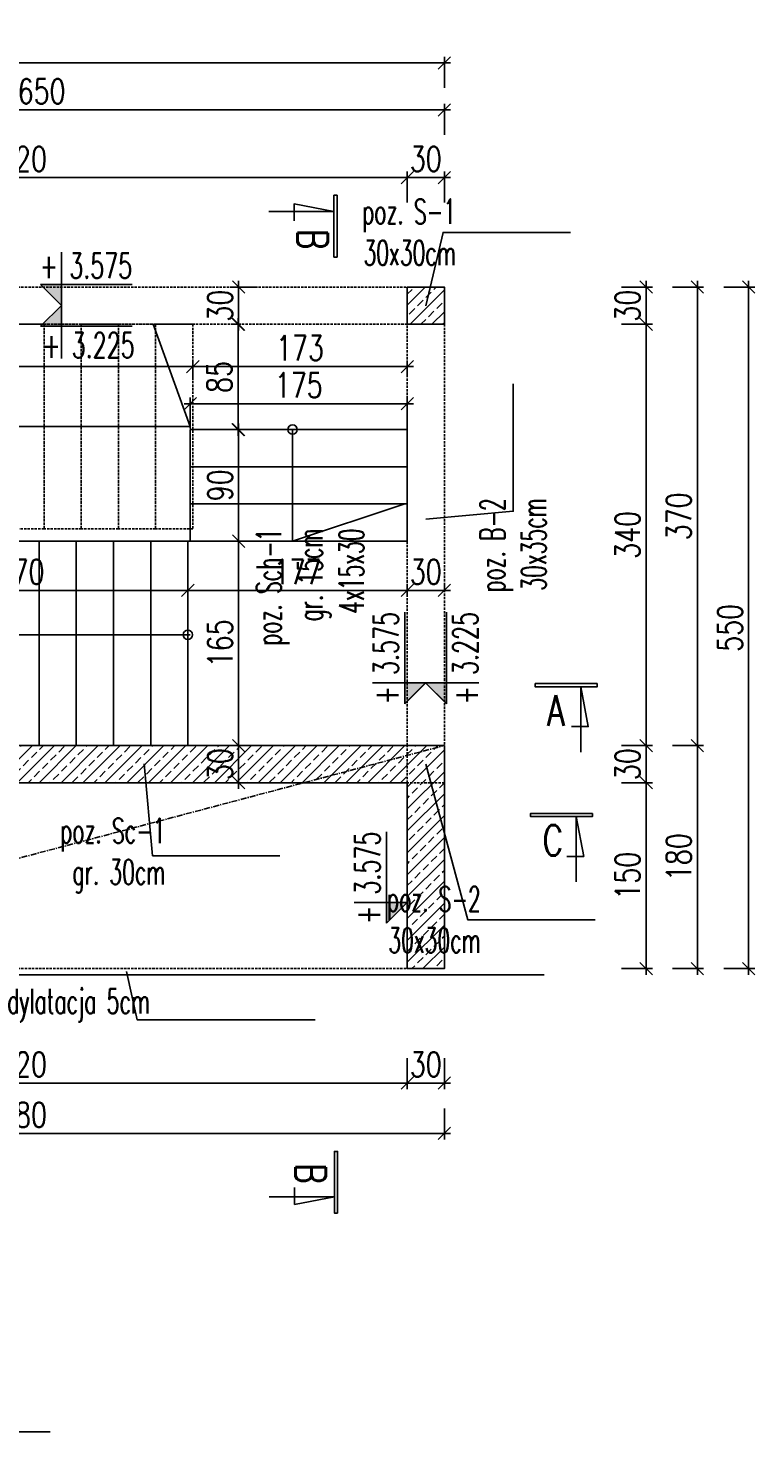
# Model space of a CAD drawing. Header units: millimetres. Extents: x -303 to 588072, y -379 to 357555.
# Tile 10 of 88: x 538353 to 538940, y 331646 to 332779. Entities that reach past the tile are written whole.
import ezdxf

# ---------------------------------------------------------------- set-up
doc = ezdxf.new("R2010")
doc.units = ezdxf.units.MM
doc.header["$LTSCALE"] = 0.15
doc.header["$MEASUREMENT"] = 0
doc.header["$PDSIZE"] = -5
doc.linetypes.add('CENTER', pattern=[50.8, 31.75, -6.35, 6.35, -6.35])
doc.linetypes.add('DASHED', pattern=[19.05, 12.7, -6.35])
for name, color, linetype in [('3', 4, 'Continuous'), ('5', 8, 'Continuous'), ('RFD_1', 2, 'Continuous'), ('RFD_2', 4, 'DASHED'), ('RFD_3', 4, 'Continuous'), ('RFD_4', 6, 'CENTER'), ('RFD_5', 8, 'Continuous'), ('RFD_5 @ 10', 8, 'Continuous')]:
    doc.layers.add(name, color=color, linetype=linetype)
doc.styles.get("Standard").update_dxf_attribs({"font": 'simplex.shx', "width": 0.75})
doc.styles.add('txt3', font='simplex.shx', dxfattribs={"width": 0.75, "height": 20})
doc.dimstyles.new('opis 1.1', dxfattribs={"dimscale": 0, "dimtxt": 2, "dimasz": 1, "dimexe": 0.5, "dimexo": 1, "dimgap": 0, "dimtad": 0, "dimdec": 1, "dimrnd": 0.5, "dimdsep": 46, "dimtxsty": 'Standard', "dimblk1": 'OBLIQUE', "dimblk2": 'OBLIQUE', "dimsah": 1, "dimcen": 1, "dimdle": 0.5, "dimclrd": 256, "dimclre": 256, "dimclrt": 4, "dimadec": 0, "dimazin": 2, "dimtm": 1e-09, "dimtfac": 0.75, "dimtdec": 1, "dimtmove": 0, "dimatfit": 3, "dimfxl": 0, "dimtvp": 0.75, "dimtolj": 1, "dimtzin": 0, "dimlwd": -1, "dimlwe": -1, "dimarcsym": 0})

# ---------------------------------------------------------------- blocks, each defined once
blk = doc.blocks.new('asdddd')
at = {"layer": '5'}
blk.add_line((538151.4, 335098.7), (538077.5, 335098.7), dxfattribs=at)
at = {"layer": 'RFD_5'}
for points in [[(538094.3, 335124.8), (538094.3, 335098.7)], [(538077.5, 335098.7), (538094.3, 335081.9)], [(538094.3, 335081.9), (538094.3, 335098.7)]]:
    blk.add_lwpolyline(points, dxfattribs=at)
blk = doc.blocks.new('324r232')
at = {"layer": 'RFD_5'}
blk.add_hatch(color=256, dxfattribs=at).paths.add_polyline_path([(0, 16.6), (-16.6, 16.6), (0, 0)])
at = {"layer": '5'}
blk.add_line((56.3, 16.6), (-16.6, 16.6), dxfattribs=at)
at = {"layer": 'RFD_5'}
for points in [[(0, 42.3), (0, 16.6)], [(-16.6, 16.6), (0, 0)], [(0, 0), (0, 16.6)]]:
    blk.add_lwpolyline(points, dxfattribs=at)
blk = doc.blocks.new('_Oblique')
at = {"color": 0, "linetype": 'ByBlock', "lineweight": -2}
blk.add_line((-0.5, -0.5), (0.5, 0.5), dxfattribs=at)
blk = doc.blocks.new('*D1179')
at = {"layer": 'Defpoints', "color": 0, "lineweight": 80}
for p in [(538039, 332019.6), (538659, 332019.6), (538659, 331927.3)]:
    blk.add_point(p, dxfattribs=at)
at = {"layer": 'RFD_5'}
for p, q in [((538039, 331947.3), (538039, 331922.3)), ((538659, 331947.3), (538659, 331922.3)), ((538034, 331927.3), (538664, 331927.3))]:
    blk.add_line(p, q, dxfattribs=at)
at = {"layer": 'RFD_5', "xscale": 10, "yscale": 10, "zscale": 10, "rotation": 180}
blk.add_blockref('_Oblique', (538039, 331927.3), dxfattribs=at)
at = {"layer": 'RFD_5', "xscale": 10, "yscale": 10, "zscale": 10}
blk.add_blockref('_Oblique', (538659, 331927.3), dxfattribs=at)
at = {"layer": 'RFD_5', "color": 4, "insert": (538349, 331942.3), "char_height": 20, "attachment_point": 5}
blk.add_mtext('\\A1;620', dxfattribs=at)
blk = doc.blocks.new('*D1180')
at = {"layer": 'Defpoints', "color": 0, "lineweight": 80}
for p in [(538659, 332019.6), (538689, 332019.6), (538689, 331927.3)]:
    blk.add_point(p, dxfattribs=at)
at = {"layer": 'RFD_5'}
for p, q in [((538659, 331947.3), (538659, 331922.3)), ((538689, 331947.3), (538689, 331922.3)), ((538654, 331927.3), (538694, 331927.3))]:
    blk.add_line(p, q, dxfattribs=at)
at = {"layer": 'RFD_5', "xscale": 10, "yscale": 10, "zscale": 10, "rotation": 180}
blk.add_blockref('_Oblique', (538659, 331927.3), dxfattribs=at)
at = {"layer": 'RFD_5', "xscale": 10, "yscale": 10, "zscale": 10}
blk.add_blockref('_Oblique', (538689, 331927.3), dxfattribs=at)
at = {"layer": 'RFD_5', "color": 4, "insert": (538674, 331942.3), "char_height": 20, "attachment_point": 5}
blk.add_mtext('\\A1;30', dxfattribs=at)
blk = doc.blocks.new('*D1181')
at = {"layer": 'Defpoints', "color": 0, "lineweight": 80}
for p in [(538009, 332019.6), (538689, 332019.6), (538009, 331886.6)]:
    blk.add_point(p, dxfattribs=at)
at = {"layer": 'RFD_5'}
for p, q in [((538009, 331906.6), (538009, 331881.6)), ((538689, 331906.6), (538689, 331881.6)), ((538694, 331886.6), (538004, 331886.6))]:
    blk.add_line(p, q, dxfattribs=at)
at = {"layer": 'RFD_5', "xscale": 10, "yscale": 10, "zscale": 10, "rotation": 180}
blk.add_blockref('_Oblique', (538009, 331886.6), dxfattribs=at)
at = {"layer": 'RFD_5', "xscale": 10, "yscale": 10, "zscale": 10}
blk.add_blockref('_Oblique', (538689, 331886.6), dxfattribs=at)
at = {"layer": 'RFD_5', "color": 4, "insert": (538349, 331901.6), "char_height": 20, "attachment_point": 5}
blk.add_mtext('\\A1;680', dxfattribs=at)
blk = doc.blocks.new('*D1182')
at = {"layer": 'Defpoints', "color": 0, "lineweight": 80}
for p in [(538212, 332333.1), (538482, 332333.1), (538482, 332324.8)]:
    blk.add_point(p, dxfattribs=at)
at = {"layer": 'RFD_5'}
for p, q in [((538207, 332324.8), (538487, 332324.8)), ((538212, 332324.8), (538212, 332319.8)), ((538482, 332324.8), (538482, 332319.8))]:
    blk.add_line(p, q, dxfattribs=at)
at = {"layer": 'RFD_5', "xscale": 10, "yscale": 10, "zscale": 10, "rotation": 180}
blk.add_blockref('_Oblique', (538212, 332324.8), dxfattribs=at)
at = {"layer": 'RFD_5', "xscale": 10, "yscale": 10, "zscale": 10}
blk.add_blockref('_Oblique', (538482, 332324.8), dxfattribs=at)
at = {"layer": 'RFD_5', "color": 4, "insert": (538347, 332339.8), "char_height": 20, "attachment_point": 5}
blk.add_mtext('\\A1;270', dxfattribs=at)
blk = doc.blocks.new('*D1183')
at = {"layer": 'Defpoints', "color": 0, "lineweight": 80}
for p in [(538482, 332333.1), (538659, 332324.8), (538659, 332311.9)]:
    blk.add_point(p, dxfattribs=at)
at = {"layer": 'RFD_5'}
for p, q in [((538659, 332321.9), (538659, 332329.8)), ((538477, 332324.8), (538664, 332324.8)), ((538482, 332324.8), (538482, 332319.8))]:
    blk.add_line(p, q, dxfattribs=at)
at = {"layer": 'RFD_5', "xscale": 10, "yscale": 10, "zscale": 10, "rotation": 180}
blk.add_blockref('_Oblique', (538482, 332324.8), dxfattribs=at)
at = {"layer": 'RFD_5', "xscale": 10, "yscale": 10, "zscale": 10}
blk.add_blockref('_Oblique', (538659, 332324.8), dxfattribs=at)
at = {"layer": 'RFD_5', "color": 4, "insert": (538570.5, 332339.8), "char_height": 20, "attachment_point": 5}
blk.add_mtext('\\A1;177', dxfattribs=at)
blk = doc.blocks.new('*D1184')
at = {"layer": 'Defpoints', "color": 0, "lineweight": 80}
for p in [(538689, 332324.8), (538689, 332313.7), (538659, 332311.9)]:
    blk.add_point(p, dxfattribs=at)
at = {"layer": 'RFD_5'}
for p, q in [((538659, 332321.9), (538659, 332329.8)), ((538689, 332323.7), (538689, 332329.8)), ((538654, 332324.8), (538694, 332324.8))]:
    blk.add_line(p, q, dxfattribs=at)
at = {"layer": 'RFD_5', "xscale": 10, "yscale": 10, "zscale": 10, "rotation": 180}
blk.add_blockref('_Oblique', (538659, 332324.8), dxfattribs=at)
at = {"layer": 'RFD_5', "xscale": 10, "yscale": 10, "zscale": 10}
blk.add_blockref('_Oblique', (538689, 332324.8), dxfattribs=at)
at = {"layer": 'RFD_5', "color": 4, "insert": (538674, 332339.8), "char_height": 20, "attachment_point": 5}
blk.add_mtext('\\A1;30', dxfattribs=at)
blk = doc.blocks.new('*D1187')
at = {"layer": 'Defpoints', "color": 0, "lineweight": 80}
for p in [(538527, 332539.6), (538522.5, 332454.6), (538523.5, 332454.6)]:
    blk.add_point(p, dxfattribs=at)
at = {"layer": 'RFD_5'}
for p, q in [((538522.5, 332544.6), (538522.5, 332449.6)), ((538522.5, 332539.6), (538517.5, 332539.6)), ((538522.5, 332454.6), (538517.5, 332454.6))]:
    blk.add_line(p, q, dxfattribs=at)
at = {"layer": 'RFD_5', "xscale": 10, "yscale": 10, "zscale": 10}
for p, rotation in [((538522.5, 332539.6), 90), ((538522.5, 332454.6), 270)]:
    blk.add_blockref('_Oblique', p, dxfattribs=dict(at, rotation=rotation))
at = {"layer": 'RFD_5', "color": 4, "insert": (538507.5, 332497.1), "char_height": 20, "attachment_point": 5, "rotation": 90}
blk.add_mtext('\\A1;85', dxfattribs=at)
blk = doc.blocks.new('*D1188')
at = {"layer": 'Defpoints', "color": 0, "lineweight": 80}
for p in [(538523.5, 332454.6), (538523, 332364.6), (538523, 332364.6)]:
    blk.add_point(p, dxfattribs=at)
at = {"layer": 'RFD_5'}
for p, q in [((538523, 332454.6), (538518, 332454.6)), ((538523, 332459.6), (538523, 332359.6)), ((538513, 332364.6), (538518, 332364.6))]:
    blk.add_line(p, q, dxfattribs=at)
at = {"layer": 'RFD_5', "xscale": 10, "yscale": 10, "zscale": 10}
for p, rotation in [((538523, 332454.6), 90), ((538523, 332364.6), 270)]:
    blk.add_blockref('_Oblique', p, dxfattribs=dict(at, rotation=rotation))
at = {"layer": 'RFD_5', "color": 4, "insert": (538508, 332409.6), "char_height": 20, "attachment_point": 5, "rotation": 90}
blk.add_mtext('\\A1;90', dxfattribs=at)
blk = doc.blocks.new('*D1189')
at = {"layer": 'Defpoints', "color": 0, "lineweight": 80}
for p in [(538523, 332364.6), (538523, 332199.6), (538544.3, 332199.6)]:
    blk.add_point(p, dxfattribs=at)
at = {"layer": 'RFD_5'}
for p, q in [((538523, 332369.6), (538523, 332194.6)), ((538523, 332364.6), (538528, 332364.6)), ((538534.3, 332199.6), (538518, 332199.6))]:
    blk.add_line(p, q, dxfattribs=at)
at = {"layer": 'RFD_5', "xscale": 10, "yscale": 10, "zscale": 10}
for p, rotation in [((538523, 332364.6), 90), ((538523, 332199.6), 270)]:
    blk.add_blockref('_Oblique', p, dxfattribs=dict(at, rotation=rotation))
at = {"layer": 'RFD_5', "color": 4, "insert": (538508, 332282.1), "char_height": 20, "attachment_point": 5, "rotation": 90}
blk.add_mtext('\\A1;165', dxfattribs=at)
blk = doc.blocks.new('*D1190')
at = {"layer": 'Defpoints', "color": 0, "lineweight": 80}
for p in [(538544.3, 332199.6), (538523, 332169.6), (538539.2, 332169.6)]:
    blk.add_point(p, dxfattribs=at)
at = {"layer": 'RFD_5'}
for p, q in [((538523, 332204.6), (538523, 332164.6)), ((538534.3, 332199.6), (538518, 332199.6)), ((538529.2, 332169.6), (538518, 332169.6))]:
    blk.add_line(p, q, dxfattribs=at)
at = {"layer": 'RFD_5', "xscale": 10, "yscale": 10, "zscale": 10}
for p, rotation in [((538523, 332199.6), 90), ((538523, 332169.6), 270)]:
    blk.add_blockref('_Oblique', p, dxfattribs=dict(at, rotation=rotation))
at = {"layer": 'RFD_5', "color": 4, "insert": (538508, 332184.6), "char_height": 20, "attachment_point": 5, "rotation": 90}
blk.add_mtext('\\A1;30', dxfattribs=at)
blk = doc.blocks.new('*D1191')
at = {"layer": 'Defpoints', "color": 0, "lineweight": 80}
for p in [(538523, 332569.6), (538547.8, 332569.6), (538527, 332539.6)]:
    blk.add_point(p, dxfattribs=at)
at = {"layer": 'RFD_5'}
for p, q in [((538523, 332534.6), (538523, 332574.6)), ((538537.8, 332569.6), (538518, 332569.6)), ((538523, 332539.6), (538518, 332539.6))]:
    blk.add_line(p, q, dxfattribs=at)
at = {"layer": 'RFD_5', "xscale": 10, "yscale": 10, "zscale": 10}
for p, rotation in [((538523, 332569.6), 90), ((538523, 332539.6), 270)]:
    blk.add_blockref('_Oblique', p, dxfattribs=dict(at, rotation=rotation))
at = {"layer": 'RFD_5', "color": 4, "insert": (538508, 332554.6), "char_height": 20, "attachment_point": 5, "rotation": 90}
blk.add_mtext('\\A1;30', dxfattribs=at)
blk = doc.blocks.new('*D1192')
at = {"layer": 'Defpoints', "color": 0, "lineweight": 80}
for p in [(538689, 332569.6), (538689, 332539.6), (538851.8, 332539.6)]:
    blk.add_point(p, dxfattribs=at)
at = {"layer": 'RFD_5'}
for p, q in [((538851.8, 332574.6), (538851.8, 332534.6)), ((538831.8, 332569.6), (538856.8, 332569.6)), ((538831.8, 332539.6), (538856.8, 332539.6))]:
    blk.add_line(p, q, dxfattribs=at)
at = {"layer": 'RFD_5', "xscale": 10, "yscale": 10, "zscale": 10}
for p, rotation in [((538851.8, 332569.6), 90), ((538851.8, 332539.6), 270)]:
    blk.add_blockref('_Oblique', p, dxfattribs=dict(at, rotation=rotation))
at = {"layer": 'RFD_5', "color": 4, "insert": (538836.8, 332554.6), "char_height": 20, "attachment_point": 5, "rotation": 90}
blk.add_mtext('\\A1;30', dxfattribs=at)
blk = doc.blocks.new('*D1193')
at = {"layer": 'Defpoints', "color": 0, "lineweight": 80}
for p in [(538689, 332539.6), (538689, 332199.6), (538851.8, 332199.6)]:
    blk.add_point(p, dxfattribs=at)
at = {"layer": 'RFD_5'}
for p, q in [((538851.8, 332544.6), (538851.8, 332194.6)), ((538831.8, 332539.6), (538856.8, 332539.6)), ((538831.8, 332199.6), (538856.8, 332199.6))]:
    blk.add_line(p, q, dxfattribs=at)
at = {"layer": 'RFD_5', "xscale": 10, "yscale": 10, "zscale": 10}
for p, rotation in [((538851.8, 332539.6), 90), ((538851.8, 332199.6), 270)]:
    blk.add_blockref('_Oblique', p, dxfattribs=dict(at, rotation=rotation))
at = {"layer": 'RFD_5', "color": 4, "insert": (538836.8, 332369.6), "char_height": 20, "attachment_point": 5, "rotation": 90}
blk.add_mtext('\\A1;340', dxfattribs=at)
blk = doc.blocks.new('*D1194')
at = {"layer": 'Defpoints', "color": 0, "lineweight": 80}
for p in [(538689, 332199.6), (538689, 332169.6), (538851.8, 332169.6)]:
    blk.add_point(p, dxfattribs=at)
at = {"layer": 'RFD_5'}
for p, q in [((538851.8, 332204.6), (538851.8, 332164.6)), ((538831.8, 332199.6), (538856.8, 332199.6)), ((538831.8, 332169.6), (538856.8, 332169.6))]:
    blk.add_line(p, q, dxfattribs=at)
at = {"layer": 'RFD_5', "xscale": 10, "yscale": 10, "zscale": 10}
for p, rotation in [((538851.8, 332199.6), 90), ((538851.8, 332169.6), 270)]:
    blk.add_blockref('_Oblique', p, dxfattribs=dict(at, rotation=rotation))
at = {"layer": 'RFD_5', "color": 4, "insert": (538836.8, 332184.6), "char_height": 20, "attachment_point": 5, "rotation": 90}
blk.add_mtext('\\A1;30', dxfattribs=at)
blk = doc.blocks.new('*D1195')
at = {"layer": 'Defpoints', "color": 0, "lineweight": 80}
for p in [(538689, 332169.6), (538689, 332019.6), (538851.8, 332019.6)]:
    blk.add_point(p, dxfattribs=at)
at = {"layer": 'RFD_5'}
for p, q in [((538831.8, 332169.6), (538856.8, 332169.6)), ((538851.8, 332174.6), (538851.8, 332014.6)), ((538831.8, 332019.6), (538856.8, 332019.6))]:
    blk.add_line(p, q, dxfattribs=at)
at = {"layer": 'RFD_5', "xscale": 10, "yscale": 10, "zscale": 10}
for p, rotation in [((538851.8, 332169.6), 90), ((538851.8, 332019.6), 270)]:
    blk.add_blockref('_Oblique', p, dxfattribs=dict(at, rotation=rotation))
at = {"layer": 'RFD_5', "color": 4, "insert": (538836.8, 332094.6), "char_height": 20, "attachment_point": 5, "rotation": 90}
blk.add_mtext('\\A1;150', dxfattribs=at)
blk = doc.blocks.new('*D1196')
at = {"layer": 'Defpoints', "color": 0, "lineweight": 80}
for p in [(538689, 332569.6), (538689, 332199.6), (538893.1, 332199.6)]:
    blk.add_point(p, dxfattribs=at)
at = {"layer": 'RFD_5'}
for p, q in [((538893.1, 332574.6), (538893.1, 332194.6)), ((538873.1, 332569.6), (538898.1, 332569.6)), ((538873.1, 332199.6), (538898.1, 332199.6))]:
    blk.add_line(p, q, dxfattribs=at)
at = {"layer": 'RFD_5', "xscale": 10, "yscale": 10, "zscale": 10}
for p, rotation in [((538893.1, 332569.6), 90), ((538893.1, 332199.6), 270)]:
    blk.add_blockref('_Oblique', p, dxfattribs=dict(at, rotation=rotation))
at = {"layer": 'RFD_5', "color": 4, "insert": (538878.1, 332384.6), "char_height": 20, "attachment_point": 5, "rotation": 90}
blk.add_mtext('\\A1;370', dxfattribs=at)
blk = doc.blocks.new('*D1197')
at = {"layer": 'Defpoints', "color": 0, "lineweight": 80}
for p in [(538689, 332199.6), (538689, 332019.6), (538893.1, 332019.6)]:
    blk.add_point(p, dxfattribs=at)
at = {"layer": 'RFD_5'}
for p, q in [((538893.1, 332204.6), (538893.1, 332014.6)), ((538873.1, 332199.6), (538898.1, 332199.6)), ((538873.1, 332019.6), (538898.1, 332019.6))]:
    blk.add_line(p, q, dxfattribs=at)
at = {"layer": 'RFD_5', "xscale": 10, "yscale": 10, "zscale": 10}
for p, rotation in [((538893.1, 332199.6), 90), ((538893.1, 332019.6), 270)]:
    blk.add_blockref('_Oblique', p, dxfattribs=dict(at, rotation=rotation))
at = {"layer": 'RFD_5', "color": 4, "insert": (538878.1, 332109.6), "char_height": 20, "attachment_point": 5, "rotation": 90}
blk.add_mtext('\\A1;180', dxfattribs=at)
blk = doc.blocks.new('*D1198')
at = {"layer": 'Defpoints', "color": 0, "lineweight": 80}
for p in [(538689, 332569.6), (538934.5, 332569.6), (538689, 332019.6)]:
    blk.add_point(p, dxfattribs=at)
at = {"layer": 'RFD_5'}
for p, q in [((538934.5, 332014.6), (538934.5, 332574.6)), ((538914.5, 332569.6), (538939.5, 332569.6)), ((538914.5, 332019.6), (538939.5, 332019.6))]:
    blk.add_line(p, q, dxfattribs=at)
at = {"layer": 'RFD_5', "xscale": 10, "yscale": 10, "zscale": 10}
for p, rotation in [((538934.5, 332569.6), 90), ((538934.5, 332019.6), 270)]:
    blk.add_blockref('_Oblique', p, dxfattribs=dict(at, rotation=rotation))
at = {"layer": 'RFD_5', "color": 4, "insert": (538919.5, 332294.6), "char_height": 20, "attachment_point": 5, "rotation": 90}
blk.add_mtext('\\A1;550', dxfattribs=at)
blk = doc.blocks.new('*D1217')
at = {"layer": 'Defpoints', "color": 0, "lineweight": 80}
for p in [(538659, 332658), (538039, 332575.3), (538659, 332569.6)]:
    blk.add_point(p, dxfattribs=at)
at = {"layer": 'RFD_5'}
for p, q in [((538034, 332658), (538664, 332658)), ((538039, 332638), (538039, 332663)), ((538659, 332638), (538659, 332663))]:
    blk.add_line(p, q, dxfattribs=at)
at = {"layer": 'RFD_5', "xscale": 10, "yscale": 10, "zscale": 10, "rotation": 180}
blk.add_blockref('_Oblique', (538039, 332658), dxfattribs=at)
at = {"layer": 'RFD_5', "xscale": 10, "yscale": 10, "zscale": 10}
blk.add_blockref('_Oblique', (538659, 332658), dxfattribs=at)
at = {"layer": 'RFD_5', "color": 4, "insert": (538349, 332673), "char_height": 20, "attachment_point": 5}
blk.add_mtext('\\A1;620', dxfattribs=at)
blk = doc.blocks.new('*D1218')
at = {"layer": 'Defpoints', "color": 0, "lineweight": 80}
for p in [(538689, 332658), (538659, 332569.6), (538689, 332569.6)]:
    blk.add_point(p, dxfattribs=at)
at = {"layer": 'RFD_5'}
for p, q in [((538654, 332658), (538694, 332658)), ((538659, 332638), (538659, 332663)), ((538689, 332638), (538689, 332663))]:
    blk.add_line(p, q, dxfattribs=at)
at = {"layer": 'RFD_5', "xscale": 10, "yscale": 10, "zscale": 10, "rotation": 180}
blk.add_blockref('_Oblique', (538659, 332658), dxfattribs=at)
at = {"layer": 'RFD_5', "xscale": 10, "yscale": 10, "zscale": 10}
blk.add_blockref('_Oblique', (538689, 332658), dxfattribs=at)
at = {"layer": 'RFD_5', "color": 4, "insert": (538674, 332673), "char_height": 20, "attachment_point": 5}
blk.add_mtext('\\A1;30', dxfattribs=at)
blk = doc.blocks.new('*D1222')
at = {"layer": 'Defpoints', "color": 0, "lineweight": 80}
for p in [(538689, 332712.6), (538039, 332575.3), (538689, 332569.6)]:
    blk.add_point(p, dxfattribs=at)
at = {"layer": 'RFD_5'}
for p, q in [((538034, 332712.6), (538694, 332712.6)), ((538039, 332692.6), (538039, 332717.6)), ((538689, 332692.6), (538689, 332717.6))]:
    blk.add_line(p, q, dxfattribs=at)
at = {"layer": 'RFD_5', "xscale": 10, "yscale": 10, "zscale": 10, "rotation": 180}
blk.add_blockref('_Oblique', (538039, 332712.6), dxfattribs=at)
at = {"layer": 'RFD_5', "xscale": 10, "yscale": 10, "zscale": 10}
blk.add_blockref('_Oblique', (538689, 332712.6), dxfattribs=at)
at = {"layer": 'RFD_5', "color": 4, "insert": (538364, 332727.6), "char_height": 20, "attachment_point": 5}
blk.add_mtext('\\A1;650', dxfattribs=at)
blk = doc.blocks.new('*D1224')
at = {"layer": 'Defpoints', "color": 0, "lineweight": 80}
for p in [(538689, 332750.5), (537925.2, 332605.5), (538689, 332569.6)]:
    blk.add_point(p, dxfattribs=at)
at = {"layer": 'RFD_5'}
for p, q in [((537925.2, 332730.5), (537925.2, 332755.5)), ((538689, 332730.5), (538689, 332755.5)), ((537920.2, 332750.5), (538694, 332750.5))]:
    blk.add_line(p, q, dxfattribs=at)
at = {"layer": 'RFD_5', "xscale": 10, "yscale": 10, "zscale": 10, "rotation": 180}
blk.add_blockref('_Oblique', (537925.2, 332750.5), dxfattribs=at)
at = {"layer": 'RFD_5', "xscale": 10, "yscale": 10, "zscale": 10}
blk.add_blockref('_Oblique', (538689, 332750.5), dxfattribs=at)
at = {"layer": 'RFD_5', "color": 4, "insert": (538307.1, 332765.5), "char_height": 20, "attachment_point": 5}
blk.add_mtext('\\A1;764', dxfattribs=at)
blk = doc.blocks.new('*D1304')
at = {"layer": 'Defpoints', "color": 0, "lineweight": 80}
for p in [(538486, 332505.5), (538216, 332484.8), (538486, 332484.8)]:
    blk.add_point(p, dxfattribs=at)
at = {"layer": 'RFD_5'}
for p, q in [((538216, 332494.8), (538216, 332510.5)), ((538486, 332494.8), (538486, 332510.5)), ((538211, 332505.5), (538491, 332505.5))]:
    blk.add_line(p, q, dxfattribs=at)
at = {"layer": 'RFD_5', "xscale": 10, "yscale": 10, "zscale": 10, "rotation": 180}
blk.add_blockref('_Oblique', (538216, 332505.5), dxfattribs=at)
at = {"layer": 'RFD_5', "xscale": 10, "yscale": 10, "zscale": 10}
blk.add_blockref('_Oblique', (538486, 332505.5), dxfattribs=at)
at = {"layer": 'RFD_5', "color": 4, "insert": (538310.4, 332520.5), "char_height": 20, "attachment_point": 5}
blk.add_mtext('\\A1;270', dxfattribs=at)
blk = doc.blocks.new('*D1305')
at = {"layer": 'Defpoints', "color": 0, "lineweight": 80}
for p in [(538659, 332505.5), (538486, 332484.8), (538659, 332488.3)]:
    blk.add_point(p, dxfattribs=at)
at = {"layer": 'RFD_5'}
for p, q in [((538486, 332494.8), (538486, 332510.5)), ((538659, 332498.3), (538659, 332510.5)), ((538481, 332505.5), (538664, 332505.5))]:
    blk.add_line(p, q, dxfattribs=at)
at = {"layer": 'RFD_5', "xscale": 10, "yscale": 10, "zscale": 10, "rotation": 180}
blk.add_blockref('_Oblique', (538486, 332505.5), dxfattribs=at)
at = {"layer": 'RFD_5', "xscale": 10, "yscale": 10, "zscale": 10}
blk.add_blockref('_Oblique', (538659, 332505.5), dxfattribs=at)
at = {"layer": 'RFD_5', "color": 4, "insert": (538572.5, 332520.5), "char_height": 20, "attachment_point": 5}
blk.add_mtext('\\A1;173', dxfattribs=at)
blk = doc.blocks.new('*D1480')
at = {"layer": 'Defpoints', "color": 0, "lineweight": 80}
for p in [(538659, 332475.5), (538484, 332434.6), (538659, 332364.6)]:
    blk.add_point(p, dxfattribs=at)
at = {"layer": 'RFD_5'}
for p, q in [((538479, 332475.5), (538664, 332475.5)), ((538484, 332455.5), (538484, 332480.5)), ((538659, 332455.5), (538659, 332480.5))]:
    blk.add_line(p, q, dxfattribs=at)
at = {"layer": 'RFD_5', "xscale": 10, "yscale": 10, "zscale": 10, "rotation": 180}
blk.add_blockref('_Oblique', (538484, 332475.5), dxfattribs=at)
at = {"layer": 'RFD_5', "xscale": 10, "yscale": 10, "zscale": 10}
blk.add_blockref('_Oblique', (538659, 332475.5), dxfattribs=at)
at = {"layer": 'RFD_5', "color": 4, "insert": (538571.5, 332490.5), "char_height": 20, "attachment_point": 5}
blk.add_mtext('\\A1;175', dxfattribs=at)

msp = doc.modelspace()

# ---------------------------------------------------------------- hatches: boundary and pattern name
at = {"layer": 'RFD_5'}
h = msp.add_hatch(dxfattribs=at)
h.set_pattern_fill('ANSI33', color=256, scale=50)
edge = h.paths.add_edge_path()
edge.add_line((537938.09, 332632.61), (537925.23, 332605.5))
edge.add_line((537925.23, 332605.5), (538009, 332565.77))
edge.add_line((538009, 332565.77), (538009, 332019.58))
edge.add_line((538009, 332019.58), (538039, 332019.58))
edge.add_line((538039, 332019.58), (538039, 332169.64))
edge.add_line((538039, 332169.64), (538659, 332169.64))
edge.add_line((538659, 332169.64), (538659, 332019.58))
edge.add_line((538659, 332019.58), (538689, 332019.58))
edge.add_line((538689, 332019.58), (538689, 332199.64))
edge.add_line((538689, 332199.64), (538039, 332199.64))
edge.add_line((538039, 332199.64), (538039, 332584.75))
edge.add_line((538039, 332584.75), (537938.09, 332632.61))
h.paths.add_polyline_path([(538659, 332569.64), (538659, 332539.64), (538689, 332539.64), (538689, 332569.64)])

# ---------------------------------------------------------------- linework, layer by layer
at = {"layer": 'RFD_1'}
for points in [[(538602.43, 332643.78), (538599.85, 332643.78), (538599.85, 332593.89), (538602.43, 332593.89)], [(538659, 332569.64), (538689, 332569.64), (538689, 332539.64), (538659, 332539.64)], [(538812.14, 332249.59), (538812.14, 332247.01), (538762.26, 332247.01), (538762.26, 332249.59)], [(538808.46, 332144.83), (538808.46, 332142.25), (538758.58, 332142.25), (538758.58, 332144.83)], [(538602.81, 331822.28), (538600.24, 331822.28), (538600.24, 331872.16), (538602.81, 331872.16)]]:
    msp.add_lwpolyline(points, close=True, dxfattribs=at)
for points in [[(537938.09, 332632.61), (538039, 332584.75), (538039, 332199.64), (538689, 332199.64), (538689, 332019.58), (538659, 332019.58), (538659, 332169.64), (538039, 332169.64), (538039, 332019.58), (538009, 332019.58), (538009, 332565.77), (537925.23, 332605.5), (537938.09, 332632.61)], [(538689, 332199.66), (538689.01, 332199.66), (538689.01, 332019.6), (538659.01, 332019.6), (538659.01, 332169.66), (538039.01, 332169.66), (538039.01, 332019.6), (538009.01, 332019.6), (538009, 332565.77), (537925.23, 332605.5), (537938.09, 332632.61)], [(537938.09, 332632.61), (538039, 332584.75), (538039.01, 332199.66), (538659, 332199.66)], [(538547.21, 332630.6), (538599.85, 332630.6), (538567.74, 332636.73), (538567.74, 332623.21)], [(538798.96, 332194.37), (538798.96, 332247.01), (538805.09, 332214.9), (538791.57, 332214.9)], [(538795.28, 332089.61), (538795.28, 332142.25), (538801.41, 332110.14), (538787.89, 332110.14)], [(538547.59, 331835.45), (538600.24, 331835.45), (538568.12, 331829.32), (538568.12, 331842.84)]]:
    msp.add_lwpolyline(points, dxfattribs=at)
at = {"layer": 'RFD_2'}
msp.add_line((538039, 332019.58), (538659, 332019.58), dxfattribs=at)
for points in [[(538039, 332569.64), (538659, 332569.64), (538659, 332539.64), (538039, 332539.64)], [(538336, 332539.64), (538366, 332539.64), (538366, 332374.64), (538336, 332374.64)], [(538366, 332539.64), (538396, 332539.64), (538396, 332374.64), (538366, 332374.64)], [(538396, 332539.64), (538426, 332539.64), (538426, 332374.64), (538396, 332374.64)], [(538426, 332539.64), (538456, 332539.64), (538456, 332374.64), (538426, 332374.64)], [(538456, 332539.64), (538486, 332539.64), (538486, 332374.64), (538456, 332374.64)], [(538659, 332539.64), (538689, 332539.64), (538689, 332199.64), (538659, 332199.64)], [(538659, 332199.64), (538689, 332199.64), (538689, 332169.64), (538659, 332169.64)]]:
    msp.add_lwpolyline(points, close=True, dxfattribs=at)
at = {"layer": 'RFD_3'}
for points in [[(538484, 332454.64), (538659, 332454.64), (538659, 332424.64), (538484, 332424.64)], [(538484, 332424.64), (538659, 332424.64), (538659, 332394.64), (538484, 332394.64)], [(538484, 332394.64), (538659, 332394.64), (538659, 332364.64), (538484, 332364.64)], [(538332, 332364.64), (538362, 332364.64), (538362, 332199.64), (538332, 332199.64)], [(538362, 332364.64), (538392, 332364.64), (538392, 332199.64), (538362, 332199.64)], [(538392, 332364.64), (538422, 332364.64), (538422, 332199.64), (538392, 332199.64)], [(538422, 332364.64), (538452, 332364.64), (538452, 332199.64), (538422, 332199.64)], [(538452, 332364.64), (538482, 332364.64), (538482, 332199.64), (538452, 332199.64)]]:
    msp.add_lwpolyline(points, close=True, dxfattribs=at)
msp.add_lwpolyline([(538484, 332364.64), (538482, 332364.64)], dxfattribs=at)
at = {"layer": 'RFD_4'}
msp.add_line((538009, 332019.58), (538689, 332199.64), dxfattribs=at)
at = {"layer": 'RFD_5'}
for p, q in [((537948.85, 332014.58), (538769.51, 332014.58)), ((537996.46, 331645.72), (538370.84, 331645.72))]:
    msp.add_line(p, q, dxfattribs=at)
for points in [[(538790.68, 332613.76), (538687.92, 332613.76), (538673.99, 332554.55)], [(538484, 332289.01), (538123.68, 332289.01), (538123.36, 332457.14), (538484, 332457.14), (538454, 332539.64)], [(538744.59, 332491.55), (538744.59, 332388.79), (538674.04, 332382.28)], [(538566.5, 332454.64), (538566.5, 332364.64), (538657, 332394.64)], [(538810.69, 332058.93), (538707.93, 332058.93), (538674, 332184.64)]]:
    msp.add_lwpolyline(points, dxfattribs=at)
at = {"layer": 'RFD_5', "elevation": -40}
for points in [[(538556.28, 332110.73), (538453.52, 332110.73), (538446.63, 332184.99)], [(538584.68, 331978.3), (538441.06, 331978.3), (538432.6, 332017.23)]]:
    msp.add_lwpolyline(points, dxfattribs=at)
at = {"layer": 'RFD_5'}
for centre in [(538566.5, 332454.64), (538482, 332289.01)]:
    msp.add_circle(centre, 3.75, dxfattribs=at)

# ---------------------------------------------------------------- block references
at = {"layer": 'RFD_5', "color": 3}
for p, rotation in [((285.64, -2527.11), 360), ((873755.8, -205844.07), 90), ((873740.93, -206021.33), 90)]:
    msp.add_blockref('asdddd', p, dxfattribs=dict(at, rotation=rotation))
at = {"layer": 'RFD_5', "yscale": 1.012500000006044, "zscale": 1.012500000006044}
for p, xscale, rotation in [((538379.95, 332554.81), 1.012500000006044, 359.9999986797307), ((538379.95, 332554.81), -1.012500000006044, 180.0000013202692), ((538673.88, 332250.25), 1.012500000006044, 89.99999867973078), ((538673.88, 332250.25), -1.012500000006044, 270.0000013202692), ((538659.01, 332072.98), 1.012500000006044, 89.99999867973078)]:
    msp.add_blockref('324r232', p, dxfattribs=dict(at, xscale=xscale, rotation=rotation))
at = {"layer": 'RFD_5', "color": 3, "xscale": -1}
for p, rotation in [((285.64, 667636.73), 180), ((203591.96, -205844.07), 270)]:
    msp.add_blockref('asdddd', p, dxfattribs=dict(at, rotation=rotation))

# ---------------------------------------------------------------- texts
at = {"layer": '3', "color": 4, "char_height": 20, "attachment_point": 6, "style": 'txt3'}
for s, insert, rotation in [('{\\Fsimplex.shx;\\W7.21053; }{\\A1;\\W0.80000x;poz. S-1}\\P{\\Fsimplex.shx;\\W7.21053; }{\\A1;\\W0.80000x;30x30cm}', (538698.36, 332613.94, 40), 359.99978), ('{\\Fsimplex.shx;\\W7.63158; }{\\A1;\\W0.80000x;poz. B-2}\\P{\\Fsimplex.shx;\\W7.63158; }{\\A1;\\W0.80000x;30x35cm}', (538744.41, 332399.23, 40), 89.99978), ('{\\Fsimplex.shx;\\W9.05263; }{\\A1;\\W0.80000x;poz. Sch-1}\\P{\\Fsimplex.shx;\\W9.05263; }{\\A1;\\W0.80000x;gr. 15cm}\\P{\\Fsimplex.shx;\\W9.05263; }{\\A1;\\W0.80000x;4x15x30}', (538580.64, 332374.84, 40), 89.99978), ('{\\Fsimplex.shx;\\W8.05263; }{\\A1;\\W0.80000x;poz. Sc-1}\\P{\\Fsimplex.shx;\\W8.05263; }{\\A1;\\W0.80000x;gr. 30cm}', (538463.96, 332110.91), 359.99978), ('{\\Fsimplex.shx;\\W7.57895; }{\\A1;\\W0.80000x;poz. S-2}\\P{\\Fsimplex.shx;\\W7.57895; }{\\A1;\\W0.80000x;30x30cm}', (538718.37, 332059.1, 40), 359.99978), ('{\\Fsimplex.shx;\\W5.81579;  }{\\A1;\\W0.80000x;dylatacja 5cm}', (538451.5, 331989.94), 359.99978)]:
    msp.add_mtext(s, dxfattribs=dict(at, insert=insert, rotation=rotation))
at = {"layer": '3', "char_height": 20.25, "width": 129.9198, "style": 'txt3'}
for s, insert, attachment_point, rotation in [('{\\W0.65;+ 3.575}', (538437.08, 332596.99), 3, 0), ('{\\W0.65;+ 3.225}', (538439.08, 332512.62), 9, 360), ('{\\W0.65;+ 3.575}', (538631.7, 332307.37), 3, 90), ('{\\W0.65;+ 3.225}', (538716.06, 332307.37), 9, 90), ('{\\W0.65;+ 3.575}', (538616.83, 332130.11), 3, 90)]:
    msp.add_mtext(s, dxfattribs=dict(at, insert=insert, attachment_point=attachment_point, rotation=rotation))
at = {"layer": 'RFD_1', "char_height": 24.58, "width": 4558.2211, "attachment_point": 7, "rotation": 270}
for insert in [(538570.43, 332616.58), (538568.82, 331862.57)]:
    msp.add_mtext('B', dxfattribs=dict(at, insert=insert))
at = {"layer": 'RFD_1', "char_height": 24.58, "width": 4558.2211, "attachment_point": 7}
for s, insert in [('A', (538771.84, 332215.59)), ('C', (538768.16, 332110.84))]:
    msp.add_mtext(s, dxfattribs=dict(at, insert=insert))

# ---------------------------------------------------------------- dimensions: what is measured, and where the dimension line sits
at = {"layer": 'RFD_5 @ 10', "color": 3}
for base, p1, p2, override, picture, middle in [((538689, 332750.53), (537925.23, 332605.5), (538689, 332569.64), {"dimscale": 0}, '*D1224', (538307.12, 332765.53)), ((538689, 332712.57), (538038.99, 332575.27), (538689, 332569.64), {"dimscale": 0, "dimtmove": 1}, '*D1222', (538364, 332727.57)), ((538659, 332658), (538038.99, 332575.27), (538659, 332569.64), {"dimscale": 0}, '*D1217', (538349, 332673)), ((538689, 332658), (538659, 332569.64), (538689, 332569.64), {"dimscale": 0, "dimtmove": 1}, '*D1218', (538674, 332673)), ((538482, 332324.75), (538212, 332333.11), (538482, 332333.11), {"dimscale": 0}, '*D1182', (538347, 332339.75)), ((538659, 332324.75), (538482, 332333.11), (538659, 332311.89), {"dimscale": 0, "dimtmove": 1}, '*D1183', (538570.5, 332339.75)), ((538689, 332324.75), (538659, 332311.89), (538689, 332313.66), {"dimscale": 0, "dimtmove": 1}, '*D1184', (538674, 332339.75)), ((538009, 331886.56), (538689, 332019.58), (538009, 332019.58), {"dimscale": 0}, '*D1181', (538349, 331901.56)), ((538659, 331927.35), (538039, 332019.58), (538659, 332019.58), {"dimscale": 0, "dimtmove": 1}, '*D1179', (538349, 331942.35)), ((538689, 331927.35), (538659, 332019.58), (538689, 332019.58), {"dimscale": 0, "dimtmove": 1}, '*D1180', (538674, 331942.35))]:
    dim = msp.add_linear_dim(base=base, p1=p1, p2=p2, dimstyle='opis 1.1', override=override, dxfattribs=at)
    dim.commit()
    dim.dimension.update_dxf_attribs({"geometry": picture, "text_midpoint": middle})
for base, p1, p2, override, picture, middle in [((538522.97, 332569.64), (538527.02, 332539.64), (538547.76, 332569.64), {"dimscale": 0, "dimtmove": 1}, '*D1191', (538507.97, 332554.64)), ((538851.82, 332539.64), (538689, 332569.64), (538689, 332539.64), {"dimscale": 0}, '*D1192', (538836.82, 332554.64)), ((538893.09, 332199.64), (538689, 332569.64), (538689, 332199.64), {"dimscale": 0}, '*D1196', (538878.09, 332384.64)), ((538934.55, 332569.64), (538689, 332019.58), (538689, 332569.64), {"dimscale": 0}, '*D1198', (538919.55, 332294.61)), ((538522.52, 332454.64), (538527.02, 332539.64), (538523.54, 332454.64), {"dimscale": 0}, '*D1187', (538507.52, 332497.14)), ((538851.82, 332199.64), (538689, 332539.64), (538689, 332199.64), {"dimscale": 0, "dimtmove": 1}, '*D1193', (538836.82, 332369.64)), ((538522.97, 332364.64), (538523.54, 332454.64), (538522.97, 332364.64), {"dimscale": 0, "dimtmove": 1}, '*D1188', (538507.97, 332409.64)), ((538522.97, 332199.64), (538522.97, 332364.64), (538544.32, 332199.64), {"dimscale": 0, "dimtmove": 1}, '*D1189', (538507.97, 332282.14)), ((538522.97, 332169.64), (538544.32, 332199.64), (538539.17, 332169.64), {"dimscale": 0, "dimtmove": 1}, '*D1190', (538507.97, 332184.64)), ((538851.82, 332169.64), (538689, 332199.64), (538689, 332169.64), {"dimscale": 0, "dimtmove": 1}, '*D1194', (538836.82, 332184.64)), ((538893.09, 332019.58), (538689, 332199.64), (538689, 332019.58), {"dimscale": 0, "dimtmove": 1}, '*D1197', (538878.09, 332109.61)), ((538851.82, 332019.58), (538689, 332169.64), (538689, 332019.58), {"dimscale": 0, "dimtmove": 1}, '*D1195', (538836.82, 332094.61))]:
    dim = msp.add_linear_dim(base=base, p1=p1, p2=p2, angle=90, dimstyle='opis 1.1', override=override, dxfattribs=at)
    dim.commit()
    dim.dimension.update_dxf_attribs({"geometry": picture, "text_midpoint": middle})
at = {"layer": 'RFD_5 @ 10', "color": 1}
dim = msp.add_linear_dim(base=(538486, 332505.54), p1=(538216, 332484.75), p2=(538486, 332484.75), dimstyle='opis 1.1', override={"dimscale": 0}, dxfattribs=at)
dim.commit()
dim.dimension.update_dxf_attribs({"geometry": '*D1304', "text_midpoint": (538310.38, 332505.54), "dimtype": 160})
for base, p1, p2, override, picture, middle in [((538659, 332505.54), (538486, 332484.75), (538659, 332488.26), {"dimscale": 0, "dimtmove": 1}, '*D1305', (538572.5, 332520.54)), ((538659, 332475.47), (538484, 332434.62), (538659, 332364.64), {"dimscale": 0, "dimblk1": 'Oblique', "dimblk2": 'Oblique', "dimtmove": 1}, '*D1480', (538571.5, 332490.47))]:
    dim = msp.add_linear_dim(base=base, p1=p1, p2=p2, dimstyle='opis 1.1', override=override, dxfattribs=at)
    dim.commit()
    dim.dimension.update_dxf_attribs({"geometry": picture, "text_midpoint": middle})

doc.saveas('drawing.dxf')
